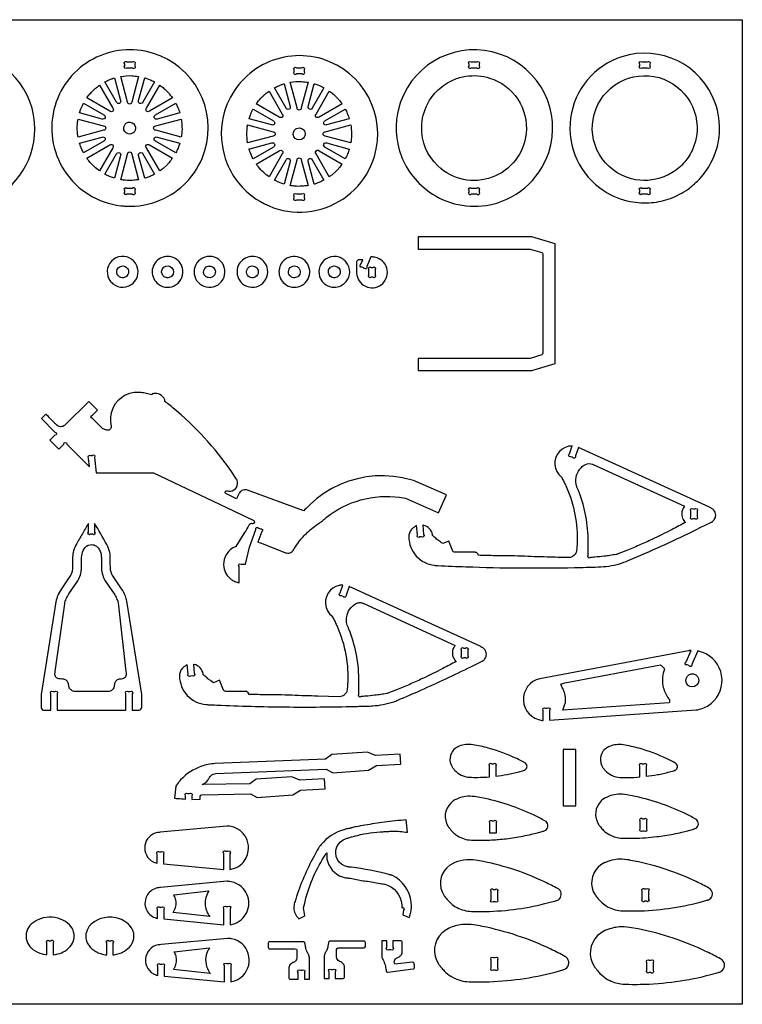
# Model space of a CAD drawing. Extents: x -15.6 to 56.9, y 0.6 to 39.9.
# Tile 3 of 3: x 28 to 56.9, y 0.6 to 39.9. Entities that reach past the tile are written whole.
import ezdxf

# ---------------------------------------------------------------- set-up
doc = ezdxf.new("R2010")
doc.units = 0
doc.header["$MEASUREMENT"] = 0
doc.layers.get('0').update_dxf_attribs({"linetype": 'CONTINUOUS'})
doc.layers.add('SECTIONCUTEDGES', color=18, linetype='CONTINUOUS')

msp = doc.modelspace()

# ---------------------------------------------------------------- linework, layer by layer
msp.add_lwpolyline([(56.886, 0.563), (-15.622, 0.563), (-15.622, 39.866), (56.886, 39.866)], close=True)
at = {"layer": 'SECTIONCUTEDGES'}
for points in [[(22.978, 33.67, 0.325322), (26.472, 32.524, 0.325497), (28.635, 35.494, 0.371858), (25.968, 38.584, 0.371962), (22.523, 36.398, 0.115164), (22.432, 34.979, 0.115322)], [(32.447, 32.419, 0.112364), (33.79, 32.727, 0.210055), (35.423, 34.638, 0.414116), (33.336, 38.531, 0.414311), (29.443, 36.444, 0.221929), (29.822, 33.827, 0.222236), (32.07, 32.44, 0.015157), (32.252, 32.424, 0.014233)], [(44.256, 33.086, 0.206957), (46.651, 32.452, 0.283205), (49.153, 34.566, 0.410681), (47.195, 38.496, 0.410721), (43.242, 36.586, 0.157062), (43.185, 34.674, 0.156826)], [(51.37, 33.028, 0.096009), (52.413, 32.609, 0.068853), (53.262, 32.565, 0.067711), (54.012, 32.732, 0.064759), (54.722, 33.106, 0.042288), (55.093, 33.418, 0.076087), (55.634, 34.152, 0.210202), (55.802, 36.549, 0.404304), (52.073, 38.385, 0.290152), (50.026, 35.931, 0.289788)], [(32.311, 38.185), (32.532, 38.185, -1), (32.621, 38.096), (32.621, 38.023, -1), (32.532, 37.935), (32.311, 37.935, -1), (32.222, 38.023), (32.222, 38.096, -1)], [(37.16, 32.944, 0.254136), (40.073, 32.307, 0.254134), (42.192, 34.403, 0.414116), (40.105, 38.297, 0.414311), (36.213, 36.21, 0.14489), (36.203, 34.438, 0.144775)], [(46.063, 38.185), (46.284, 38.185, -1), (46.373, 38.096), (46.373, 38.023, -1), (46.284, 37.935), (46.063, 37.935, -1), (45.974, 38.023), (45.974, 38.096, -1)], [(52.879, 38.185), (53.101, 38.185, -1), (53.189, 38.096), (53.189, 38.023, -1), (53.101, 37.935), (52.879, 37.935, -1), (52.791, 38.023), (52.791, 38.096, -1)], [(39.08, 37.95), (39.302, 37.95, -1), (39.39, 37.862), (39.39, 37.789, -1), (39.302, 37.7), (39.08, 37.7, -1), (38.992, 37.789), (38.992, 37.862, -1)], [(31.817, 37.543), (32.06, 36.637, -1), (31.898, 36.57), (31.429, 37.382, -0.012176), (31.605, 37.466, -0.019565), (31.717, 37.511, -0.009363), (31.767, 37.527, 0.003121)], [(32.779, 37.601), (32.505, 36.58, -1), (32.334, 36.58), (32.061, 37.601, -0.057699), (32.509, 37.629, -0.024823)], [(33.411, 37.384), (32.941, 36.57, -1), (32.779, 36.637), (33.022, 37.545, 0.006199), (33.032, 37.542, -0.0186), (33.041, 37.54), (33.235, 37.469, -0.018388), (33.323, 37.428, 0.006129)], [(39.548, 37.367), (39.274, 36.345, -1), (39.104, 36.345), (38.83, 37.366, -0.057699), (39.278, 37.394, -0.024823)], [(44.729, 34.026, -0.211285), (44.082, 35.587, -0.111358), (44.309, 36.492, -0.08886), (44.739, 37.064, -0.085912), (45.358, 37.467, -0.063127), (45.846, 37.608, -0.114379), (46.794, 37.538, -0.173245), (47.917, 36.694, -0.172762), (48.253, 35.326, -0.286521), (46.897, 33.577, -0.286207)], [(54.357, 33.959, -0.083314), (53.751, 33.594, -0.158081), (52.465, 33.514, -0.418063), (50.968, 36.087, -0.417665), (53.561, 37.552, -0.195857), (54.802, 36.582, -0.195502), (55.014, 35.017, -0.076037), (54.765, 34.434, -0.077055)], [(31.216, 37.251), (31.745, 36.336, -1), (31.624, 36.215), (30.709, 36.743, -0.014778), (30.832, 36.9, -0.028539), (30.975, 37.053, -0.018438), (31.064, 37.132, -0.011345)], [(34.131, 36.744), (33.215, 36.215, -1), (33.094, 36.336), (33.623, 37.251, 0.006303), (33.688, 37.204, -0.01891), (33.752, 37.155, -0.017187), (33.829, 37.088, -0.012321), (33.93, 36.987, -0.018926), (34.013, 36.893, -0.012469)], [(37.986, 37.017), (38.514, 36.101, -1), (38.394, 35.98), (37.478, 36.509, -0.014778), (37.601, 36.666, -0.028539), (37.745, 36.819, -0.018438), (37.834, 36.898, -0.011345)], [(38.587, 37.309), (38.829, 36.403, -1), (38.667, 36.336), (38.199, 37.148, -0.012176), (38.374, 37.231, -0.019565), (38.487, 37.276, -0.009363), (38.537, 37.293, 0.003121)], [(40.18, 37.15), (39.711, 36.336, -1), (39.549, 36.403), (39.792, 37.31, 0.006199), (39.801, 37.308, -0.0186), (39.81, 37.305), (40.004, 37.234, -0.018388), (40.093, 37.193, 0.006129)], [(40.9, 36.509), (39.984, 35.98, -1), (39.864, 36.101), (40.392, 37.017, 0.006303), (40.457, 36.969, -0.01891), (40.521, 36.921, -0.017187), (40.598, 36.853, -0.012321), (40.699, 36.753, -0.018926), (40.783, 36.659, -0.012469)], [(30.577, 36.531), (31.39, 36.062, -1), (31.322, 35.9), (30.417, 36.142, -0.012918), (30.473, 36.304, -0.018758), (30.518, 36.412, -0.010898), (30.547, 36.472, 0.003632)], [(34.423, 36.143), (33.517, 35.9, -1), (33.45, 36.062), (34.262, 36.531, -0.026072), (34.342, 36.362, -0.02074)], [(37.347, 36.296), (38.159, 35.827, -1), (38.092, 35.665), (37.186, 35.908, -0.012918), (37.242, 36.069, -0.018758), (37.287, 36.178, -0.010898), (37.317, 36.237, 0.003632)], [(41.192, 35.908), (40.286, 35.665, -1), (40.219, 35.827), (41.031, 36.296, -0.026072), (41.111, 36.128, -0.020703)], [(30.359, 35.899), (31.38, 35.626, -1), (31.38, 35.455), (30.359, 35.181, 0.006429), (30.347, 35.255, -0.01929), (30.336, 35.329), (30.326, 35.54), (30.336, 35.752, -0.018896), (30.347, 35.825, 0.006298)], [(32.511, 35.32, -0.781821), (32.237, 35.691, -0.781093), (32.653, 35.492, -0.122906), (32.603, 35.389, -0.122447)], [(34.481, 35.181), (33.459, 35.455, -1), (33.459, 35.626), (34.48, 35.899, -0.035509), (34.51, 35.57, -0.037792), (34.493, 35.26, -0.007975), (34.487, 35.22, 0.002658)], [(37.128, 35.665), (38.149, 35.391, -1), (38.149, 35.22), (37.129, 34.947, 0.006429), (37.116, 35.02, -0.01929), (37.106, 35.094), (37.095, 35.306), (37.106, 35.517, -0.018896), (37.116, 35.591, 0.006298)], [(39.279, 35.085, -0.385134), (38.979, 35.193, -0.384041), (39.056, 35.503, -0.445044), (39.398, 35.418, -0.443903)], [(41.25, 34.947), (40.229, 35.22, -1), (40.229, 35.391), (41.25, 35.665, -0.035509), (41.279, 35.335, -0.037792), (41.262, 35.025, -0.007975), (41.256, 34.986, 0.002658)], [(30.415, 34.937), (31.323, 35.181, -1), (31.39, 35.019), (30.578, 34.55, -0.020623), (30.457, 34.815, -0.019978), (30.42, 34.919, -0.019766), (30.418, 34.928, 0.006588)], [(34.262, 34.55), (33.45, 35.019, -1), (33.517, 35.181), (34.423, 34.938, -0.023422), (34.352, 34.743, -0.022807)], [(30.709, 34.337), (31.624, 34.865, -1), (31.745, 34.745), (31.217, 33.829, -0.024397), (31.004, 34.002, -0.042082), (30.79, 34.229, -0.010889), (30.749, 34.282, 0.00363)], [(33.623, 33.829), (33.094, 34.745, -1), (33.215, 34.865), (34.13, 34.337, -0.014529), (33.995, 34.164, -0.022653), (33.9, 34.06), (33.752, 33.925, -0.018394), (33.688, 33.876, 0.006131)], [(37.185, 34.703), (38.092, 34.946, -1), (38.159, 34.784), (37.347, 34.315, -0.020623), (37.226, 34.581, -0.019978), (37.189, 34.684, -0.019766), (37.187, 34.694, 0.006588)], [(37.478, 34.102), (38.394, 34.631, -1), (38.514, 34.51), (37.986, 33.595, -0.024397), (37.773, 33.768, -0.042082), (37.559, 33.994, -0.010889), (37.518, 34.048, 0.00363)], [(40.392, 33.595), (39.864, 34.51, -1), (39.984, 34.631), (40.9, 34.103, -0.014529), (40.764, 33.93, -0.022653), (40.67, 33.825), (40.521, 33.691, -0.018394), (40.458, 33.642, 0.006131)], [(41.031, 34.315), (40.219, 34.784, -1), (40.286, 34.946), (41.192, 34.704, -0.023422), (41.122, 34.508, -0.022807)], [(31.429, 33.698), (31.898, 34.51, -1), (32.06, 34.443), (31.817, 33.537, -0.012234), (31.661, 33.591, -0.017991), (31.557, 33.635, -0.010478), (31.493, 33.666, 0.003492)], [(32.061, 33.479), (32.334, 34.501, -1), (32.505, 34.501), (32.779, 33.48, -0.013089), (32.596, 33.457, -0.036535), (32.316, 33.451, -0.015577), (32.203, 33.46, -0.012352)], [(33.022, 33.536), (32.779, 34.443, -1), (32.941, 34.51), (33.411, 33.697, 0.006248), (33.323, 33.653, -0.018746), (33.235, 33.611), (33.041, 33.541, -0.018599), (33.032, 33.538, 0.006199)], [(38.199, 33.463), (38.668, 34.276, -1), (38.829, 34.209), (38.587, 33.303, -0.012234), (38.431, 33.357, -0.017991), (38.327, 33.4, -0.010478), (38.262, 33.431, 0.003492)], [(38.83, 33.245), (39.104, 34.266, -1), (39.274, 34.266), (39.548, 33.245, -0.013089), (39.365, 33.223, -0.036535), (39.085, 33.216, -0.015577), (38.972, 33.225, -0.012352)], [(39.792, 33.301), (39.549, 34.209, -1), (39.711, 34.276), (40.18, 33.462, 0.006248), (40.093, 33.419, -0.018746), (40.004, 33.377), (39.81, 33.306, -0.018599), (39.801, 33.304, 0.006199)], [(32.621, 33.057), (32.621, 32.984, -1), (32.532, 32.896), (32.311, 32.896, -1), (32.222, 32.984), (32.222, 33.057, -1), (32.311, 33.146), (32.532, 33.146, -1)], [(46.063, 33.146), (46.284, 33.146, -1), (46.373, 33.057), (46.373, 32.984, -1), (46.284, 32.896), (46.063, 32.896, -1), (45.974, 32.984), (45.974, 33.057, -1)], [(52.879, 33.146), (53.101, 33.146, -1), (53.189, 33.057), (53.189, 32.984, -1), (53.101, 32.896), (52.879, 32.896, -1), (52.791, 32.984), (52.791, 33.057, -1)], [(39.08, 32.911), (39.302, 32.911, -1), (39.39, 32.823), (39.39, 32.75, -1), (39.302, 32.661), (39.08, 32.661, -1), (38.992, 32.75), (38.992, 32.823, -1)], [(43.943, 25.864), (48.481, 25.864), (49.409, 26.145), (49.409, 30.913), (48.481, 31.194), (43.943, 31.194), (43.943, 30.709), (48.409, 30.709), (48.88, 30.568, -0.331314), (48.925, 30.508), (48.925, 26.549, -0.331314), (48.88, 26.489), (48.409, 26.348), (43.943, 26.348)], [(31.749, 29.326, 0.865068), (32.651, 30.144, 0.86425), (31.552, 29.618, 0.072818), (31.629, 29.458, 0.072347)], [(33.566, 29.308, 0.318391), (34.276, 29.289, 0.317954), (34.53, 29.954, 0.517503), (33.591, 30.312, 0.517001)], [(35.216, 29.326, 0.74091), (36.199, 29.977, 0.740811), (35.02, 29.984, 0.14889), (35.018, 29.625, 0.148825)], [(36.93, 29.326, 0.331799), (37.665, 29.29, 0.331521), (37.909, 29.984, 0.502041), (36.979, 30.312, 0.501728)], [(38.652, 29.29, 0.63423), (39.609, 29.859, 0.633992), (38.561, 30.236, 0.223996), (38.384, 29.742, 0.223818)], [(40.222, 29.308, 0.166963), (40.587, 29.185, 0.218695), (41.065, 29.409, 0.177291), (41.206, 29.793, 0.171132), (41.065, 30.192, 0.189397), (40.686, 30.409, 0.183559), (40.246, 30.311, 0.164151), (40.013, 30.011, 0.158029), (40.003, 29.618, 0.081931), (40.083, 29.452, 0.075339)], [(42.055, 30.394), (41.886, 30.008, -1), (41.769, 29.962), (41.702, 29.992, -1), (41.657, 30.108), (41.729, 30.274), (41.548, 30.274, 0.146455), (41.515, 30.257, 0.196282), (41.482, 30.182), (41.483, 29.749, 0.597776), (42.463, 29.285, 0.597766), (42.309, 30.359, 0.052723), (42.194, 30.387, 0.044487)], [(32.069, 29.575, -0.127868), (31.962, 29.645, -0.137935), (31.908, 29.753, -0.320239), (32.025, 30.006, -0.324958), (32.299, 29.976, -0.217691), (32.377, 29.794, -0.220677), (32.29, 29.618, -0.140127), (32.164, 29.565, -0.112138)], [(33.874, 29.572, -0.15519), (33.747, 29.658, -0.312546), (33.731, 29.923, -0.392669), (34.039, 30.011, -0.389755), (34.152, 29.709, -0.204093), (34.026, 29.584, -0.136251), (33.886, 29.569, -0.015884), (33.88, 29.57, -0.015468)], [(35.458, 29.618, -0.389326), (35.417, 29.938, -0.393682), (35.73, 30.003, -0.425563), (35.804, 29.672, -0.30245), (35.56, 29.569, -0.064927), (35.506, 29.587, -0.063676)], [(37.1, 29.719, -0.275396), (37.141, 29.952, -0.267762), (37.37, 30.032, -0.183622), (37.507, 29.948, -0.175376), (37.558, 29.788, -0.249087), (37.449, 29.601, -0.472136)], [(38.915, 29.578, -0.160814), (38.8, 29.669, -0.156528), (38.76, 29.813, -0.261047), (38.877, 30.004, -0.251161), (39.109, 30.009, -0.13635), (39.195, 29.929, -0.240204), (39.214, 29.709, -0.195756), (39.092, 29.584, -0.192418)], [(40.509, 29.578, -0.355945), (40.356, 29.836, -0.188687), (40.44, 29.983, -0.315158), (40.713, 30.002, -0.316961), (40.822, 29.753, -0.219082), (40.706, 29.594, -0.217765)], [(42.06, 29.98), (42.134, 29.98, -1), (42.222, 29.892), (42.222, 29.67, -1), (42.134, 29.582), (42.06, 29.582, -1), (41.972, 29.67), (41.972, 29.892, -1)], [(28.898, 23.943), (29.436, 23.404, -1), (29.436, 23.279), (29.235, 23.079), (29.585, 22.728), (29.785, 22.928, -1), (29.91, 22.928), (30.816, 22.02), (30.781, 22.368, -1), (30.86, 22.464), (30.925, 22.471, -1), (31.022, 22.392), (31.085, 21.776), (33.37, 21.776), (37.357, 19.893, -0.168887), (37.396, 19.852, -0.362921), (37.371, 19.761, -0.089504), (37.348, 19.75, -0.079719), (37.319, 19.748, 0.015746), (37.282, 19.75, 0.104795), (37.241, 19.741, 0.167951), (37.178, 19.684, -0.009744), (37.01, 19.39), (36.665, 18.833, -0.104608), (36.654, 18.827, 0.035992), (36.608, 18.81, 0.188726), (36.23, 18.422, 0.136053), (36.177, 18.015, 0.111308), (36.288, 17.724, 0.142971), (36.62, 17.443, 0.032757), (36.679, 17.422, 0.017693), (36.791, 17.393), (36.791, 18.041, -1), (36.879, 18.129), (37.041, 18.129), (37.21, 18.816), (37.458, 19.516, -1), (37.571, 19.57), (37.64, 19.545, -1), (37.693, 19.432), (37.545, 19.015, -0.0051), (37.645, 18.983, -0.011435), (37.69, 18.967), (38.646, 18.591, 0.161502), (38.816, 18.585, 0.169689), (38.948, 18.68, 0.018768), (38.993, 18.751, -0.030198), (39.181, 19.028, -0.042786), (39.524, 19.404, -0.036783), (39.988, 19.771, -0.013895), (40.037, 19.803, 0.025116), (40.085, 19.835, 0.025774), (40.15, 19.889, -0.018155), (40.269, 19.991, -0.204103), (43.202, 20.802), (43.439, 20.762), (44.754, 20.187), (45.067, 20.902), (43.752, 21.477), (43.313, 21.58), (42.955, 21.636), (42.593, 21.66), (42.23, 21.653), (41.869, 21.614), (41.513, 21.544), (41.165, 21.444), (40.826, 21.313), (40.5, 21.154), (40.189, 20.967), (39.896, 20.754), (39.622, 20.516, 0.013028), (39.57, 20.465, -0.002171), (39.369, 20.256), (37.124, 21.087, 0.161142), (36.944, 21.087, 0.167596), (36.807, 20.982, 0.03262), (36.78, 20.935, -0.002417), (36.683, 20.74), (36.255, 20.955, -0.162704), (36.238, 20.982, -0.252017), (36.255, 21.045, -0.283369), (36.321, 21.062, 0.098494), (36.445, 21.049, 0.501374), (36.71, 21.481, 0.048434), (36.684, 21.531, 0.007698), (36.486, 21.828, 0.069513), (34.139, 24.378, 0.005338), (33.928, 24.548, 0.010401), (33.817, 24.632, -0.035073), (33.828, 24.651, 0.136057), (33.831, 24.662, 0.100505), (33.83, 24.67, 0.016455), (33.812, 24.712, 0.341491), (33.373, 24.939, 0.016455), (33.328, 24.929, 0.112005), (33.322, 24.926, 0.134653), (33.317, 24.92, -0.022312), (33.306, 24.892, 0.028235), (33.093, 24.95, 0.028606), (32.879, 24.983, 0.006314), (32.812, 24.988, 0.013802), (32.781, 24.989), (32.597, 24.982), (32.417, 24.943), (32.246, 24.875), (32.089, 24.778), (31.95, 24.656), (31.834, 24.513), (31.745, 24.352), (31.684, 24.178), (31.653, 23.996), (31.653, 23.812), (31.685, 23.63, -0.120312), (31.671, 23.561, -0.115005), (31.625, 23.503, -0.125142), (31.565, 23.476, -0.119875), (31.497, 23.481), (31.337, 23.543), (30.934, 23.95, -1), (30.934, 24.075), (31.136, 24.276), (30.786, 24.627), (29.849, 23.691, -0.145804), (29.714, 23.624, -0.210214), (29.527, 23.67, -0.016381), (29.519, 23.676, -0.008191), (29.503, 23.691, -0.009829), (29.416, 23.775, 0.001638), (29.075, 24.119)], [(50.341, 22.793), (50.219, 22.451, -1), (50.107, 22.397), (50.038, 22.422, -1), (49.984, 22.535), (50.096, 22.85, -0.009124), (50.002, 22.843, 0.035207), (49.952, 22.836), (49.815, 22.794), (49.689, 22.724), (49.581, 22.629), (49.495, 22.514), (49.434, 22.384), (49.401, 22.244), (49.399, 22.1), (49.426, 21.959), (49.481, 21.827), (49.563, 21.708), (49.668, 21.61, -0.066761), (49.68, 21.587, 0.023228), (49.698, 21.544, 0.00512), (49.782, 21.377, -0.014428), (49.862, 21.208, -0.05613), (50.204, 20.108, -0.057387), (50.288, 18.984, -0.014084), (50.268, 18.682, -0.122169), (50.216, 18.536, -0.258679), (49.942, 18.393, -0.000991), (49.096, 18.415, -0.003047), (48.063, 18.45, 0.006155), (47.506, 18.465, 0.003714), (47.222, 18.467, -0.004918), (46.937, 18.47, -0.002398), (46.64, 18.478, 0.000799), (46.343, 18.486, 0.028598), (46.319, 18.542, 0.161536), (46.267, 18.592, 0.057098), (46.243, 18.601, 0.047308), (46.213, 18.605), (45.416, 18.606, -0.081624), (45.377, 18.617, -0.074835), (45.34, 18.641, -0.020482), (45.333, 18.648, -0.045194), (45.33, 18.652), (45.164, 19.053), (44.924, 18.954), (44.87, 18.989, -0.015251), (44.715, 19.104, -0.015251), (44.568, 19.228, 0.009145), (44.528, 19.261, -0.096768), (44.52, 19.271, -0.120073), (44.516, 19.286, 0.047499), (44.513, 19.314, 0.141524), (44.389, 19.548, 0.141524), (44.159, 19.681, 0.016567), (44.14, 19.685, -0.005522), (44.122, 19.688), (44.159, 19.322, -1), (44.08, 19.225), (44.007, 19.218, -1), (43.91, 19.297), (43.872, 19.675, 0.004185), (43.763, 19.601, 0.073254), (43.67, 19.514, 0.086359), (43.593, 19.374, 0.085895), (43.568, 19.215, 0.181323), (43.866, 18.457, 0.182665), (44.584, 18.086, 0.017132), (44.723, 18.074, 0.002988), (45.848, 18.028, 0.006952), (48.015, 17.982, 0.006952), (50.183, 17.997, 0.001959), (51.124, 18.02, 0.061284), (51.977, 18.149, 0.032703), (52.329, 18.273, 0.000916), (52.707, 18.436, 0.00617), (53.961, 18.995, 0.006143), (55.206, 19.589), (55.659, 19.814, 0.107121), (55.768, 19.911, 0.158648), (55.825, 20.087, 0.179758), (55.753, 20.283, 0.084569), (55.659, 20.36, 0.011402), (55.629, 20.377, 0.006019), (55.57, 20.406)], [(50.841, 18.396), (50.818, 18.396, -1), (50.73, 18.484), (50.73, 18.535, -0.005457), (50.73, 18.791, -0.005557), (50.733, 18.912, 0.010785), (50.734, 19.034, 0.044291), (50.638, 20.045, 0.045327), (50.37, 21, 0.011839), (50.284, 21.21, -0.056794), (50.248, 21.327, -0.12358), (50.27, 21.682, -0.12042), (50.46, 21.994, -0.074062), (50.618, 22.112, -0.231079), (50.903, 22.121, -0.017826), (50.915, 22.115, 0.011527), (50.928, 22.109), (54.582, 20.443, 0.033575), (54.526, 20.364, 0.089461), (54.472, 20.224, 0.115413), (54.481, 20.017, 0.115536), (54.58, 19.836, 0.020408), (54.597, 19.819, -0.006802), (54.615, 19.801, -0.003887), (54.084, 19.518, -0.01123), (53.275, 19.118, -0.006478), (52.761, 18.886, -0.006479), (52.241, 18.667), (51.891, 18.529, -0.027258), (51.849, 18.52, -0.004531), (51.595, 18.479, -0.00906), (51.374, 18.45, -0.005336), (50.999, 18.411, -0.019134), (50.96, 18.409, -0.021054)], [(54.83, 20.028), (54.83, 20.249, -1), (54.918, 20.338), (54.992, 20.338, -1), (55.08, 20.249), (55.08, 20.028, -1), (54.992, 19.939), (54.918, 19.939, -1)], [(29.272, 12.299), (29.272, 12.958, -1), (29.36, 13.046), (29.433, 13.046, -1), (29.522, 12.958), (29.522, 12.299), (32.272, 12.299), (32.272, 12.958, -1), (32.36, 13.046), (32.433, 13.046, -1), (32.522, 12.958), (32.522, 12.299), (32.793, 12.3, 0.185813), (32.869, 12.339, 0.172664), (32.904, 12.424), (32.904, 12.925), (32.309, 16.653, 0.048631), (32.251, 16.853, 0.053476), (32.097, 17.145), (31.743, 17.662, -0.042369), (31.71, 17.727, -0.05136), (31.661, 17.895, -0.022282), (31.653, 17.959, -0.018567), (31.649, 18.036, -0.006146), (31.648, 18.376, 0.052443), (31.627, 18.593, 0.080341), (31.503, 18.922, 0.0006), (31.022, 19.76), (31.022, 19.412, -1), (30.933, 19.323), (30.86, 19.323, -1), (30.772, 19.412), (30.772, 19.76, -0.001265), (30.531, 19.346, 0.003794), (30.292, 18.931, 0.058244), (30.182, 18.67, 0.063092), (30.142, 18.413, 0.016618), (30.143, 18.106, -0.039019), (30.136, 17.942, -0.08946), (30.054, 17.673, -0.007435), (30.05, 17.666, -0.011972), (30.048, 17.662), (29.693, 17.145, 0.048899), (29.553, 16.885, 0.053441), (29.476, 16.627), (28.888, 12.923), (28.889, 12.411, 0.185957), (28.928, 12.334, 0.172664), (29.013, 12.299, 0.016956), (29.103, 12.298, -0.004396)], [(29.475, 13.621, -0.187835), (29.435, 13.75, -0.028282), (29.441, 13.796, 0.010555), (29.448, 13.841), (29.827, 16.555, -0.055767), (29.883, 16.745, -0.048899), (29.991, 16.944), (30.353, 17.473, 0.039283), (30.408, 17.58, 0.054551), (30.483, 17.831, 0.021912), (30.495, 17.923, 0.018988), (30.501, 18.03, 0.00723), (30.501, 18.374, -0.03342), (30.505, 18.46, -0.101204), (30.6, 18.743, -0.223836), (30.838, 18.909, -0.159962), (31.048, 18.877, -0.155534), (31.203, 18.725, -0.055982), (31.266, 18.565, -0.058348), (31.29, 18.402, -0.012826), (31.291, 18.216, 0.009225), (31.29, 18.03, 0.056267), (31.325, 17.756, 0.058965), (31.417, 17.509, 0.007426), (31.429, 17.487, 0.011972), (31.437, 17.473), (31.799, 16.944, -0.04427), (31.896, 16.77, -0.04711), (31.955, 16.592, -0.004249), (31.957, 16.584, -0.011983), (31.957, 16.582), (32.272, 13.841, -0.002653), (32.283, 13.75, -0.124044), (32.272, 13.669, -0.265958), (32.128, 13.553, -0.032026), (32.042, 13.545, 0.095423), (31.956, 13.526, 0.129798), (31.856, 13.448, 0.129739), (31.808, 13.329, 0.026744), (31.805, 13.281, -0.059933), (31.798, 13.233, -0.165101), (31.711, 13.103, -0.156708), (31.556, 13.048), (30.237, 13.048, -0.145829), (30.091, 13.096, -0.209993), (29.989, 13.265, -0.017729), (29.983, 13.328, 0.079747), (29.969, 13.39, 0.142824), (29.883, 13.5, 0.142126), (29.751, 13.547, 0.022063), (29.671, 13.548, -0.046173), (29.591, 13.553, -0.187835)], [(41.182, 17.24), (41.06, 16.898, -1), (40.948, 16.845), (40.879, 16.869, -1), (40.825, 16.982), (40.937, 17.297, -0.009124), (40.843, 17.29, 0.035207), (40.793, 17.284), (40.656, 17.241), (40.531, 17.171), (40.422, 17.077), (40.336, 16.962), (40.275, 16.832), (40.242, 16.692), (40.24, 16.548), (40.267, 16.407), (40.322, 16.274), (40.404, 16.156), (40.509, 16.057, -0.066761), (40.521, 16.035, 0.023228), (40.54, 15.991, 0.00512), (40.623, 15.824, -0.014428), (40.703, 15.656, -0.058639), (41.054, 14.507, -0.059897), (41.125, 13.332, -0.014451), (41.105, 13.117, -0.181237), (41.006, 12.923, -0.094922), (40.908, 12.864, -0.087412), (40.786, 12.841), (39.937, 12.862, -0.003047), (38.904, 12.897, 0.006155), (38.347, 12.913, 0.003714), (38.063, 12.915, -0.004918), (37.778, 12.918, -0.002398), (37.481, 12.925, 0.000799), (37.184, 12.934, 0.028598), (37.16, 12.989, 0.161536), (37.108, 13.04, 0.057098), (37.084, 13.048, 0.047308), (37.054, 13.053), (36.257, 13.053, -0.088454), (36.219, 13.063, -0.074835), (36.181, 13.089, -0.020482), (36.174, 13.096, -0.045194), (36.171, 13.099), (36.005, 13.501), (35.765, 13.401), (35.659, 13.474, -0.015251), (35.543, 13.561, -0.012477), (35.409, 13.675, 0.009145), (35.369, 13.709, -0.096768), (35.361, 13.719, -0.120073), (35.357, 13.733, 0.047499), (35.354, 13.761, 0.141524), (35.23, 13.996, 0.141524), (35, 14.128, 0.016567), (34.982, 14.132, -0.005522), (34.963, 14.136), (35, 13.769, -1), (34.921, 13.673), (34.848, 13.665, -1), (34.752, 13.744), (34.713, 14.123, 0.004185), (34.604, 14.048, 0.073254), (34.511, 13.961, 0.086359), (34.434, 13.821, 0.085895), (34.409, 13.663, 0.185891), (34.718, 12.895, 0.184789), (35.466, 12.529, 0.011293), (35.553, 12.523, -0.000025), (35.901, 12.507, 0.008699), (38.633, 12.433, 0.008533), (41.418, 12.453, 0.002513), (41.616, 12.459, -0.003747), (41.813, 12.464, 0.001648), (42.017, 12.469, 0.012595), (42.126, 12.474, 0.03009), (42.542, 12.532, 0.028719), (42.967, 12.642, 0.022705), (43.126, 12.701, 0.003791), (44.052, 13.104, 0.004936), (45.051, 13.559, 0.004909), (46.047, 14.036), (46.5, 14.262, 0.107121), (46.609, 14.359, 0.158648), (46.666, 14.535, 0.179758), (46.594, 14.73, 0.084569), (46.5, 14.808, 0.011402), (46.47, 14.824, 0.006019), (46.412, 14.853)], [(41.682, 12.843), (41.659, 12.843, -1), (41.571, 12.932), (41.571, 12.983, -0.005457), (41.571, 13.238, -0.002886), (41.574, 13.406, 0.011204), (41.575, 13.573, 0.045332), (41.465, 14.571, 0.045335), (41.177, 15.533, 0.013972), (41.13, 15.643, -0.030249), (41.106, 15.703, -0.04675), (41.083, 15.807, -0.071998), (41.086, 16.027, -0.113056), (41.209, 16.334, -0.112492), (41.455, 16.557, -0.11859), (41.596, 16.597, -0.115868), (41.744, 16.569, -0.017826), (41.756, 16.563, 0.011527), (41.769, 16.557), (45.423, 14.89, 0.03732), (45.362, 14.802, 0.102803), (45.31, 14.647, 0.112003), (45.33, 14.442, 0.112091), (45.438, 14.266, 0.01533), (45.447, 14.257, -0.00511), (45.456, 14.249, -0.003887), (44.925, 13.966, -0.01123), (44.116, 13.566, -0.006478), (43.602, 13.334, -0.006479), (43.082, 13.115), (42.732, 12.977, -0.027258), (42.69, 12.967, -0.004531), (42.436, 12.927, -0.00906), (42.215, 12.897, -0.005336), (41.84, 12.859, -0.019134), (41.801, 12.857, -0.021054)], [(45.671, 14.475), (45.671, 14.697, -1), (45.759, 14.785), (45.833, 14.785, -1), (45.921, 14.697), (45.921, 14.475, -1), (45.833, 14.387), (45.759, 14.387, -1)], [(48.938, 11.891), (48.938, 12.296, -1), (49.026, 12.384), (49.099, 12.384, -1), (49.188, 12.296), (49.188, 11.906), (55.037, 12.313, 0.064499), (55.31, 12.38, 0.11269), (55.754, 12.68, 0.26871), (56.024, 13.844, 0.268886), (55.149, 14.656, 0.009244), (55.126, 14.661, -0.003081), (55.103, 14.666), (54.867, 14.128, -1), (54.751, 14.082), (54.683, 14.111, -1), (54.638, 14.228), (54.838, 14.684, 0.007419), (54.767, 14.68, 0.015637), (54.734, 14.676), (48.797, 13.56, 0.364198), (48.143, 12.688, 0.365133), (48.889, 11.896, 0.008463), (48.913, 11.893, -0.002821)], [(49.72, 12.299), (49.816, 12.577, 0.033242), (49.824, 12.62, 0.018338), (49.83, 12.7, 0.037378), (49.828, 12.765, 0.017912), (49.808, 12.9, 0.022888), (49.784, 13.006, 0.034926), (49.761, 13.072, 0.01324), (49.698, 13.208, -0.004413), (49.632, 13.342, 0.006445), (49.714, 13.368, -0.019338), (49.797, 13.391), (53.62, 14.111), (53.665, 14.074, -0.018379), (53.707, 14.033, -0.018378), (53.747, 13.99), (53.783, 13.944), (53.751, 13.857, 0.139305), (53.73, 13.208, 0.102133), (53.94, 12.771, 0.033661), (53.964, 12.743, -0.097619), (53.975, 12.727, -0.082482), (53.979, 12.711, -0.025939), (53.979, 12.661, -0.02594), (53.977, 12.64, -0.012951), (53.97, 12.596)], [(54.709, 13.307, -0.908595), (55.024, 13.714, -0.9083), (54.793, 13.254, -0.048053), (54.749, 13.276, -0.047891)], [(34.214, 8.79, 0.003806), (34.344, 8.778, 0.001632), (34.648, 8.755), (34.648, 8.888, -1), (34.737, 8.976), (34.81, 8.976, -1), (34.898, 8.888), (34.898, 8.738), (35.242, 8.758), (35.242, 8.869, -0.408796), (35.303, 8.931), (37.246, 8.967), (37.515, 8.812), (38.934, 8.918), (39.249, 9.109), (40.221, 9.167), (40.197, 9.566), (39.221, 9.508), (38.891, 9.641), (37.471, 9.552), (37.221, 9.367), (35.322, 9.336, 0.083049), (35.466, 9.427, 0.08201), (35.574, 9.562, -0.01187), (35.608, 9.62, -0.066267), (35.659, 9.681, -0.078483), (35.754, 9.745, -0.083534), (35.858, 9.773), (40.269, 9.954), (40.538, 9.799), (41.957, 9.905), (42.272, 10.095), (43.244, 10.153), (43.22, 10.553), (42.244, 10.495), (41.914, 10.628), (40.494, 10.539), (40.244, 10.354), (35.833, 10.173, 0.064783), (35.291, 10.064, 0.125373), (34.455, 9.518, 0.01919), (34.353, 9.399), (34.261, 9.273)], [(46.791, 9.645), (46.791, 10.079, -1), (46.879, 10.168), (46.953, 10.168, -1), (47.041, 10.079), (47.041, 9.67, 0.01908), (47.489, 9.737, 0.017443), (47.972, 9.846), (48.147, 9.895, -0.038389), (48.181, 9.906, 0.080703), (48.214, 9.921, 0.501374), (48.231, 10.182, 0.054447), (48.189, 10.21, 0.011126), (47.875, 10.369, 0.045142), (46.741, 10.791, 0.025718), (46.124, 10.926, 0.068137), (45.844, 10.933, 0.069566), (45.578, 10.866, 0.072806), (45.414, 10.769, 0.110709), (45.266, 10.583), (45.232, 10.494), (45.213, 10.401), (45.211, 10.306), (45.224, 10.212), (45.254, 10.121), (45.298, 10.037, 0.021357), (45.325, 9.999, 0.014133), (45.395, 9.913, 0.103358), (45.66, 9.71, 0.100305), (45.994, 9.626, 0.015529), (46.305, 9.621, 0.017374)], [(52.797, 9.638), (52.797, 10.072, -1), (52.886, 10.161), (52.959, 10.161, -1), (53.047, 10.072), (53.047, 9.663, 0.01908), (53.495, 9.73, 0.017443), (53.978, 9.839), (54.153, 9.887, -0.038389), (54.187, 9.899, 0.080703), (54.22, 9.914, 0.501374), (54.237, 10.175, 0.054447), (54.196, 10.203, 0.011126), (53.882, 10.362, 0.045142), (52.748, 10.784, 0.025718), (52.13, 10.918, 0.068137), (51.85, 10.926, 0.069566), (51.585, 10.859, 0.072806), (51.42, 10.762, 0.110709), (51.272, 10.576), (51.238, 10.487), (51.219, 10.394), (51.217, 10.299), (51.231, 10.204), (51.26, 10.114), (51.304, 10.03, 0.021357), (51.331, 9.992, 0.014133), (51.401, 9.906, 0.103358), (51.666, 9.703, 0.100305), (52, 9.619, 0.015529), (52.311, 9.614, 0.017374)], [(45.517, 7.284, 0.065635), (45.774, 7.166, 0.062601), (46.065, 7.116, 0.012318), (46.369, 7.109, 0.017265), (47.033, 7.133, 0.006228), (47.148, 7.143, 0.002281), (47.462, 7.174, 0.012938), (47.782, 7.217, 0.018394), (48.468, 7.351, 0.00664), (48.702, 7.409), (48.936, 7.474, -0.044724), (48.968, 7.485, 0.087071), (49.025, 7.509, 0.501374), (49.049, 7.857, 0.052991), (49.003, 7.889, 0.012578), (48.574, 8.107, 0.062543), (46.48, 8.804, 0.01309), (46.191, 8.854, 0.069731), (45.836, 8.856, 0.049289), (45.569, 8.792, 0.034019), (45.45, 8.742, 0.017944), (45.369, 8.698, 0.01715), (45.34, 8.679), (45.242, 8.598), (45.16, 8.501), (45.095, 8.392), (45.049, 8.274), (45.025, 8.149), (45.021, 8.022), (45.04, 7.897), (45.079, 7.776), (45.138, 7.664, 0.030734), (45.175, 7.612, -0.007019), (45.215, 7.563, 0.03989), (45.366, 7.399, 0.046849)], [(51.595, 7.323, 0.113994), (52.08, 7.195, 0.012132), (52.555, 7.192, 0.014603), (53.016, 7.214, 0.007186), (53.467, 7.255, 0.012938), (53.787, 7.297, 0.018394), (54.473, 7.432, 0.00664), (54.708, 7.49), (54.941, 7.555, -0.044724), (54.973, 7.565, 0.087071), (55.031, 7.59, 0.501374), (55.054, 7.938, 0.052991), (55.008, 7.969, 0.012578), (54.58, 8.188, 0.062543), (52.486, 8.885, 0.01309), (52.196, 8.935, 0.069731), (51.842, 8.936, 0.049289), (51.574, 8.873, 0.034019), (51.456, 8.823, 0.017944), (51.375, 8.779, 0.01715), (51.346, 8.76), (51.248, 8.679), (51.165, 8.582), (51.1, 8.473), (51.055, 8.355), (51.03, 8.23), (51.027, 8.103), (51.045, 7.978), (51.084, 7.857), (51.143, 7.745, 0.030734), (51.181, 7.693, -0.007019), (51.221, 7.644, 0.03239), (51.344, 7.506, 0.073161)], [(39.177, 3.979), (39.42, 4.095), (39.368, 4.411), (39.41, 4.606, -0.083655), (40.179, 6.439, -0.00626), (40.233, 6.522, 0.002087), (40.288, 6.606, 0.006638), (40.288, 6.491, 0.043175), (40.3, 6.36), (40.33, 6.241), (40.376, 6.127), (40.436, 6.019), (40.51, 5.921), (40.597, 5.834), (40.694, 5.758), (40.8, 5.696), (40.914, 5.649), (41.033, 5.617, 0.028044), (41.094, 5.609, -0.017732), (41.155, 5.602, -0.012811), (41.418, 5.554, 0.01328), (41.682, 5.506, 0.012993), (41.802, 5.491, -0.01195), (41.923, 5.476, -0.010726), (42.209, 5.427, 0.00932), (42.494, 5.378, -0.00474), (42.594, 5.361, -0.025801), (42.612, 5.357, -0.314046), (43.285, 4.536, -0.022826), (43.287, 4.48, 0.007607), (43.287, 4.423), (43.297, 4.419, -1), (43.351, 4.327), (43.326, 4.128), (43.583, 4.022, -0.00783), (43.603, 4.078, 0.023494), (43.622, 4.134), (43.656, 4.3), (43.67, 4.468), (43.662, 4.637), (43.634, 4.804), (43.584, 4.966), (43.515, 5.121), (43.427, 5.265), (43.322, 5.398), (43.201, 5.516), (43.066, 5.619), (42.919, 5.703, 0.037256), (42.89, 5.713, -0.003315), (42.772, 5.744, 0.034716), (41.27, 6.032, 0.01139), (41.171, 6.042, -0.034028), (41.118, 6.05), (40.996, 6.088), (40.885, 6.153), (40.792, 6.241), (40.719, 6.346), (40.672, 6.465), (40.652, 6.592), (40.66, 6.72), (40.695, 6.843), (40.757, 6.955), (40.842, 7.051), (40.946, 7.126, -0.025958), (40.974, 7.14, -0.012621), (41.064, 7.177, -0.017599), (41.201, 7.223, -0.012694), (41.512, 7.307, -0.049711), (42.549, 7.454, -0.008291), (42.608, 7.455, 0.013835), (42.666, 7.457, 0.008166), (42.765, 7.465, -0.020152), (42.949, 7.475, -0.024348), (43.206, 7.466, -0.020289), (43.513, 7.429), (43.464, 7.926, 0.009618), (42.593, 7.83, 0.010773), (41.818, 7.713, 0.002048), (41.463, 7.65, 0.021874), (41.294, 7.612, 0.013096), (41.251, 7.599, -0.020745), (41.207, 7.586, -0.016173), (41.123, 7.569, 0.028503), (40.969, 7.533, 0.148721), (40.065, 6.939, 0.008202), (40.014, 6.876, 0.016416), (39.99, 6.843, 0.017481), (39.957, 6.789, 0.006923), (39.784, 6.482, 0.047966), (39.051, 4.76, 0.008193), (38.996, 4.575, 0.054151), (38.978, 4.469, 0.093895), (39.008, 4.24, 0.093895), (39.12, 4.038, 0.028093), (39.148, 4.008, -0.009362)], [(46.806, 7.392), (46.806, 7.802, -1), (46.894, 7.89), (46.967, 7.89, -1), (47.056, 7.802), (47.056, 7.392)], [(52.9, 7.971), (52.973, 7.971, -1), (53.061, 7.883), (53.061, 7.561, -1), (52.973, 7.473), (52.9, 7.473, -1), (52.811, 7.561), (52.811, 7.883, -1)], [(33.518, 6.195), (33.517, 6.556, -1), (33.606, 6.644), (33.679, 6.644, -1), (33.768, 6.556), (33.768, 6.173), (36.175, 5.943), (36.175, 6.584, -1), (36.263, 6.672), (36.336, 6.672, -1), (36.425, 6.584), (36.425, 5.943, 0.047423), (36.611, 5.994, 0.099809), (36.896, 6.172, 0.170073), (37.158, 6.681, 0.122256), (37.112, 7.113, 0.096881), (36.95, 7.382, 0.123217), (36.582, 7.629, 0.038722), (36.467, 7.66, 0.035655), (36.339, 7.676, 0.006019), (36.309, 7.677, 0.014702), (36.297, 7.677), (33.643, 7.428, 0.005876), (33.549, 7.42, 0.023567), (33.526, 7.417, 0.319045), (33.026, 6.897, 0.318903), (33.353, 6.254, 0.035261), (33.426, 6.222, 0.02915)], [(45.496, 4.423, 0.113994), (46.067, 4.273, 0.012132), (46.626, 4.269, 0.059829), (49.159, 4.62), (49.433, 4.696, -0.044724), (49.471, 4.708, 0.087071), (49.539, 4.737, 0.501374), (49.566, 5.146, 0.052991), (49.513, 5.183, 0.012578), (49.008, 5.44, 0.062543), (46.545, 6.26, 0.009794), (46.233, 6.316, 0.06036), (45.866, 6.33, 0.075913), (45.405, 6.219, 0.006314), (45.355, 6.198, 0.013802), (45.333, 6.187), (45.203, 6.113), (45.088, 6.017), (44.991, 5.904), (44.915, 5.776), (44.861, 5.636), (44.832, 5.49), (44.828, 5.341), (44.85, 5.193), (44.896, 5.051), (44.965, 4.919, 0.027175), (44.996, 4.876, -0.003463), (45.056, 4.8, 0.032859), (45.205, 4.634, 0.053889), (45.412, 4.472, 0.018728)], [(51.535, 4.443, 0.113994), (52.106, 4.293, 0.012132), (52.665, 4.289, 0.059829), (55.198, 4.64), (55.473, 4.716, -0.044724), (55.51, 4.728, 0.087071), (55.578, 4.757, 0.501374), (55.606, 5.166, 0.052991), (55.552, 5.203, 0.012578), (55.048, 5.46, 0.062543), (52.584, 6.28, 0.009794), (52.272, 6.336, 0.06036), (51.905, 6.35, 0.075913), (51.444, 6.239, 0.006314), (51.394, 6.218, 0.013802), (51.372, 6.207), (51.242, 6.133), (51.128, 6.037), (51.031, 5.924), (50.954, 5.796), (50.901, 5.656), (50.871, 5.51), (50.867, 5.361), (50.889, 5.213), (50.935, 5.071), (51.005, 4.939, 0.027175), (51.035, 4.896, -0.003463), (51.096, 4.82, 0.032859), (51.244, 4.654, 0.053889), (51.451, 4.492, 0.018728)], [(33.528, 3.99), (33.528, 4.351, -1), (33.617, 4.439), (33.69, 4.439, -1), (33.778, 4.351), (33.778, 3.968), (36.186, 3.738), (36.186, 4.379, -1), (36.274, 4.467), (36.347, 4.467, -1), (36.436, 4.379), (36.436, 3.738, 0.05147), (36.635, 3.794, 0.107286), (36.935, 3.996, 0.219098), (37.175, 4.684, 0.219068), (36.808, 5.314, 0.070527), (36.59, 5.425, 0.070554), (36.35, 5.471, 0.006019), (36.32, 5.472, 0.014702), (36.308, 5.472), (33.653, 5.223, 0.006012), (33.57, 5.216, 0.049653), (33.48, 5.198, 0.199317), (33.105, 4.89, 0.276745), (33.136, 4.254, 0.112527), (33.332, 4.069, 0.077117)], [(46.854, 4.743), (46.854, 5.064, -1), (46.943, 5.152), (47.016, 5.152, -1), (47.104, 5.064), (47.104, 4.743, -1), (47.016, 4.654), (46.943, 4.654, -1)], [(53.143, 5.084), (53.143, 4.763, -1), (53.055, 4.674), (52.982, 4.674, -1), (52.893, 4.763), (52.893, 5.084, -1), (52.982, 5.172), (53.055, 5.172, -1)], [(34.152, 4.227, 0.036811), (34.215, 4.334, 0.086534), (34.272, 4.531, 0.075433), (34.265, 4.718, 0.075591), (34.202, 4.894, 0.014453), (34.19, 4.915, -0.004817), (34.178, 4.935), (35.585, 5.088, 0.075939), (35.466, 4.821, 0.1558), (35.485, 4.311, 0.037072), (35.535, 4.2, 0.029434), (35.615, 4.07)], [(29.117, 2.538), (29.117, 3.014, -1), (29.205, 3.102), (29.278, 3.102, -1), (29.367, 3.014), (29.367, 2.538, 0.027943), (29.554, 2.574, 0.074409), (29.829, 2.688, 0.105275), (30.095, 2.936, 0.255238), (30.159, 3.516, 0.127924), (29.944, 3.802, 0.103344), (29.551, 3.999, 0.09748), (29.084, 4.03, 0.100786), (28.654, 3.883, 0.113409), (28.383, 3.627, 0.265194), (28.34, 3.02, 0.119117), (28.557, 2.754, 0.097373), (28.932, 2.571, 0.01993), (28.992, 2.558, 0.009773)], [(31.504, 2.535), (31.504, 3.011, -1), (31.593, 3.099), (31.666, 3.099, -1), (31.754, 3.011), (31.754, 2.535, 0.027668), (31.948, 2.572, 0.055217), (32.138, 2.642, 0.085085), (32.413, 2.845, 0.151535), (32.585, 3.185, 0.187353), (32.496, 3.61, 0.110616), (32.227, 3.874, 0.074635), (31.94, 3.998, 0.126646), (31.334, 4.001, 0.102686), (30.937, 3.808, 0.126984), (30.717, 3.525, 0.265876), (30.784, 2.919, 0.110812), (31.069, 2.669, 0.05007), (31.267, 2.586, 0.044392)], [(45.338, 1.631, 0.113994), (45.972, 1.464, 0.012132), (46.593, 1.46, 0.059829), (49.408, 1.85), (49.713, 1.934, -0.044724), (49.755, 1.948, 0.087071), (49.83, 1.98, 0.501374), (49.861, 2.435, 0.052991), (49.801, 2.476, 0.012578), (49.241, 2.761, 0.062543), (46.503, 3.673, 0.009794), (46.157, 3.734, 0.06036), (45.749, 3.749, 0.075913), (45.237, 3.627, 0.006314), (45.181, 3.603, 0.013802), (45.156, 3.591), (45.013, 3.509), (44.885, 3.403), (44.777, 3.277), (44.692, 3.134), (44.633, 2.979), (44.6, 2.817), (44.596, 2.651), (44.62, 2.487), (44.671, 2.329), (44.748, 2.182, 0.027175), (44.782, 2.135, -0.003463), (44.849, 2.05, 0.02583), (44.984, 1.896, 0.060935), (45.244, 1.685, 0.018728)], [(51.654, 1.484, 0.046849), (51.902, 1.403, 0.043821), (52.179, 1.366, 0.00767), (52.359, 1.36, 0.008632), (52.811, 1.36, 0.059829), (55.626, 1.75), (55.931, 1.834, -0.044724), (55.973, 1.848, 0.087071), (56.048, 1.88, 0.501374), (56.079, 2.335, 0.052991), (56.019, 2.376, 0.012578), (55.459, 2.662, 0.062543), (52.721, 3.573, 0.009794), (52.375, 3.635, 0.06036), (51.967, 3.65, 0.075913), (51.455, 3.527, 0.006314), (51.399, 3.504, 0.013802), (51.374, 3.492), (51.231, 3.409), (51.103, 3.303), (50.995, 3.177), (50.91, 3.034), (50.851, 2.88), (50.818, 2.717), (50.814, 2.551), (50.838, 2.387), (50.889, 2.229), (50.966, 2.082, 0.027175), (51, 2.035, -0.003463), (51.067, 1.951, 0.02583), (51.202, 1.797, 0.060935), (51.462, 1.585, 0.037469)], [(33.547, 1.714), (33.546, 2.075, -1), (33.635, 2.163), (33.708, 2.163, -1), (33.797, 2.075), (33.797, 1.692), (36.204, 1.462), (36.204, 2.102, -1), (36.292, 2.191), (36.365, 2.191, -1), (36.454, 2.102), (36.454, 1.462, 0.05147), (36.653, 1.518, 0.107286), (36.953, 1.719, 0.274564), (37.157, 2.587, 0.274971), (36.493, 3.179, 0.024029), (36.397, 3.193, 0.032605), (36.326, 3.195), (33.672, 2.946, 0.005876), (33.578, 2.939, 0.023567), (33.555, 2.935, 0.338335), (33.05, 2.372, 0.338371), (33.461, 1.738, 0.017682), (33.495, 1.727, 0.01173)], [(34.196, 2.659), (35.603, 2.811, 0.027636), (35.533, 2.682, 0.051025), (35.479, 2.531, 0.106989), (35.469, 2.166, 0.104563), (35.613, 1.822, 0.011182), (35.623, 1.808, -0.003727), (35.634, 1.794), (34.17, 1.951, 0.036811), (34.233, 2.058, 0.086534), (34.29, 2.255, 0.075433), (34.283, 2.442, 0.075591), (34.221, 2.617, 0.014453), (34.209, 2.638, -0.004817)], [(39.147, 1.566), (39.147, 1.833, -1), (39.236, 1.921), (39.309, 1.921, -1), (39.397, 1.833), (39.397, 1.566), (39.597, 1.566, -0.001774), (39.598, 1.978, 0.005323), (39.597, 2.389, 0.074659), (39.575, 2.521, 0.078228), (39.518, 2.634, 0.030172), (39.51, 2.643, -0.06218), (39.503, 2.653, -0.043803), (39.492, 2.679, -0.015581), (39.459, 2.789, -0.013564), (39.443, 2.856, -0.012396), (39.43, 2.93, -0.000611), (39.418, 3.008, 0.317491), (39.371, 3.056, 0.023467), (39.367, 3.057, 0.011768), (39.359, 3.057), (38.01, 3.057, 0.185889), (37.967, 3.038, 0.185889), (37.948, 2.995, 0.012559), (37.946, 2.919, 0.012559), (37.948, 2.843, 0.385084), (38.01, 2.78), (39.035, 2.78, -0.385084), (39.097, 2.718), (39.097, 2.411, -0.140934), (39.058, 2.305, -0.142668), (38.969, 2.237, -0.012498), (38.938, 2.226, 0.057452), (38.908, 2.212, 0.082815), (38.834, 2.149, 0.082815), (38.786, 2.065, 0.013896), (38.778, 2.043, 0.038477), (38.776, 2.034), (38.776, 1.628, 0.185889), (38.795, 1.585, 0.185889), (38.838, 1.566, 0.015071), (38.9, 1.565, -0.002512)], [(40.184, 1.598), (40.383, 1.598), (40.383, 1.865, -1), (40.472, 1.953), (40.545, 1.953, -1), (40.633, 1.865), (40.633, 1.598, -0.002512), (40.881, 1.597, 0.015071), (40.943, 1.598, 0.185889), (40.986, 1.617, 0.185889), (41.005, 1.66), (41.005, 2.066, 0.071586), (40.992, 2.109, 0.063601), (40.946, 2.181, 0.143034), (40.818, 2.267, -0.055411), (40.783, 2.283, -0.121828), (40.714, 2.35, -0.120265), (40.683, 2.443), (40.683, 2.75, -0.385084), (40.746, 2.812), (41.771, 2.812, 0.385084), (41.833, 2.874, 0.012559), (41.835, 2.951, 0.012559), (41.833, 3.027, 0.185889), (41.814, 3.07, 0.185889), (41.771, 3.089), (40.422, 3.089, 0.149897), (40.383, 3.075, 0.169825), (40.362, 3.044, 0.040846), (40.357, 3.014, -0.028197), (40.338, 2.891, -0.029318), (40.294, 2.725, -0.075684), (40.263, 2.666, 0.078228), (40.206, 2.552, 0.074659), (40.184, 2.421, 0.005323), (40.183, 2.009, -0.001774)], [(43.01, 2.16, -0.27052), (43.014, 2.342, -0.179679), (43.13, 2.432, 0.119755), (43.227, 2.491, 0.106739), (43.297, 2.598, 0.013896), (43.305, 2.621, 0.038477), (43.307, 2.629), (43.307, 3.035, 0.185889), (43.288, 3.078, 0.185889), (43.245, 3.097, 0.015071), (43.183, 3.098, -0.002512), (42.935, 3.097), (42.935, 2.83, -1), (42.847, 2.742), (42.774, 2.742, -1), (42.685, 2.83), (42.685, 3.097), (42.486, 3.097), (42.486, 2.443, 0.081137), (42.492, 2.43, -0.024824), (42.521, 2.38, -0.040706), (42.602, 2.185, -0.039526), (42.653, 1.973, -0.000611), (42.665, 1.895, 0.317491), (42.712, 1.846, 0.023467), (42.718, 1.845, 0.0277), (42.724, 1.845), (43.746, 1.976, 0.185889), (43.786, 2, 0.185889), (43.799, 2.046, 0.012559), (43.792, 2.121, 0.012559), (43.78, 2.197, 0.185889), (43.756, 2.237, 0.186046), (43.71, 2.251)], [(47.019, 1.927), (46.945, 1.927, -1), (46.857, 2.016), (46.857, 2.337, -1), (46.945, 2.425), (47.019, 2.425, -1), (47.107, 2.337), (47.107, 2.016, -1)], [(53.325, 2.237), (53.325, 1.916, -1), (53.237, 1.827), (53.164, 1.827, -1), (53.075, 1.916), (53.075, 2.237, -1), (53.164, 2.325), (53.237, 2.325, -1)]]:
    msp.add_lwpolyline(points, format="xyb", close=True, dxfattribs=at)
msp.add_lwpolyline([(50.232, 8.48), (50.232, 10.73), (49.734, 10.73), (49.734, 8.48)], close=True, dxfattribs=at)

doc.saveas('drawing.dxf')
